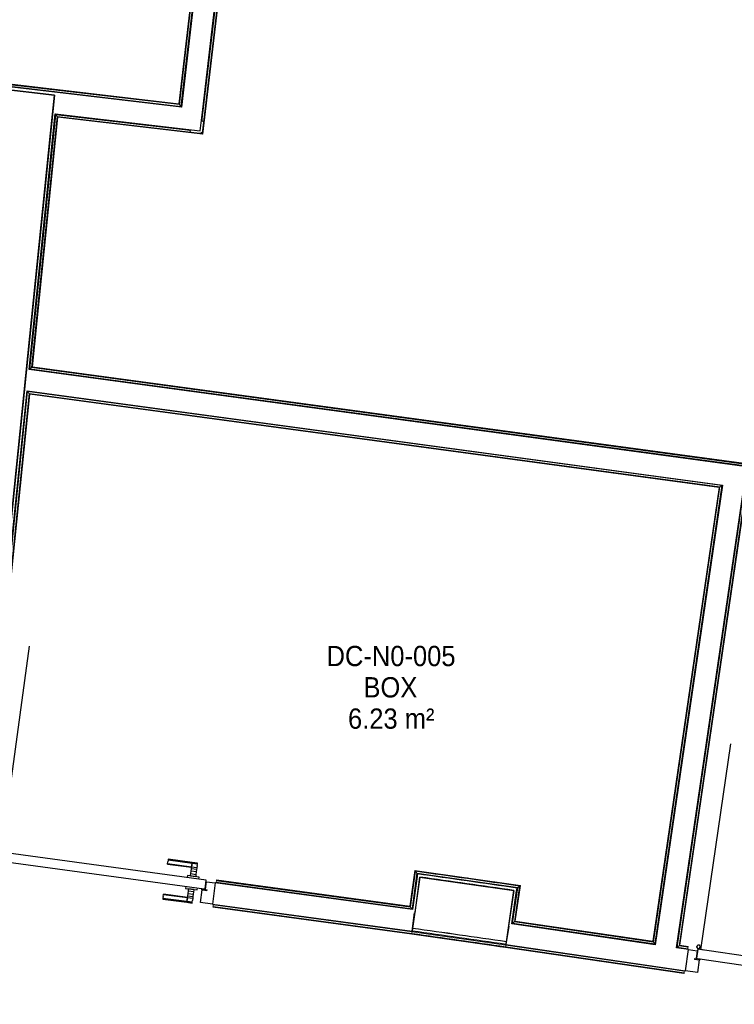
# Model space of a CAD drawing. Header units: millimetres. Extents: x 1909 to 61055, y -36590 to 14615.
# Tile 25 of 42: x 34015 to 37185, y -22178 to -17808. Entities that reach past the tile are written whole.
import ezdxf

# ---------------------------------------------------------------- set-up
doc = ezdxf.new("R2010")
doc.units = ezdxf.units.MM
for name, color, linetype, lineweight in [('A-AREA-IDEN', 7, 'Continuous', 30), ('A-DETL-GENF', 7, 'Continuous', 18), ('A-DOOR', 7, 'Continuous', 25), ('A-FLOR', 7, 'Continuous', 25), ('A-FLOR-HRAL', 7, 'Continuous', 18), ('A-WALL', 7, 'Continuous', 25), ('I-WALL', 7, 'Continuous', 25), ('Q-SPCQ', 7, 'Continuous', 18)]:
    doc.layers.add(name, color=color, linetype=linetype, lineweight=lineweight)
doc.styles.add('Arial_1', font='arial.ttf', dxfattribs={"width": 0.9, "height": 90})

# ---------------------------------------------------------------- blocks, each defined once
blk = doc.blocks.new('PRT_SIMPLE_HUI_58x68x48 - PRT_BOIS_1V_930x2040x40-552384-2021_015_1111_DCE_1_50_N0 FINI_SSI_CDC')
at = {"layer": 'A-DETL-GENF', "lineweight": 25}
h = blk.add_hatch(color=256, dxfattribs=at)
h.paths.add_polyline_path([(-483.8, -9.7), (-485.1, -11.7), (-496.5, -13.2), (-500.5, -13.7), (-500.5, -14.5), (-495.9, -14.5), (-483.8, -12.8), (-483.8, -10.4)])
h.paths.add_polyline_path([(-508.5, -8), (-508, -11.5), (-502, -11.1), (-502.2, -10.2), (-505.2, -10.2), (-505.2, -9.3), (-488.3, -9.5), (-485.1, -10.6), (-483.8, -9.7), (-488.9, -8), (-505.4, -8)])
h = blk.add_hatch(color=256, dxfattribs=at)
h.paths.add_polyline_path([(413.8, -9.7), (413.8, -12.8), (426.2, -14.5), (430.5, -14.5), (430.3, -13.2), (425.8, -13.2), (415.1, -11.7), (414.5, -10.7)])
h.paths.add_polyline_path([(418.5, -8), (413.8, -9.7), (415.1, -10.6), (418.7, -9.3), (435.2, -9.8), (435.2, -10.2), (432, -10.7), (432, -11.5), (438.5, -11.5), (438.5, -8), (418.5, -8)])
at = {"layer": 'A-DETL-GENF'}
for p, q in [((-488.5, -8), (-508.5, -8)), ((-508.5, -8), (-508.5, -11.5)), ((-508.5, -11.5), (-502, -11.5)), ((-505.2, -10.2), (-505.2, -9.3)), ((-505.2, -9.3), (-488.7, -9.3)), ((-502, -10.2), (-505.2, -10.2)), ((-502, -11.5), (-502, -10.2)), ((-496.1, -13.2), (-500.5, -13.2)), ((-500.5, -13.2), (-500.5, -14.5)), ((-500.5, -14.5), (-496, -14.5)), ((-485.1, -11.7), (-496.1, -13.2)), ((-496, -14.5), (-483.8, -12.8)), ((-488.7, -9.3), (-485.1, -10.6)), ((-483.8, -9.7), (-488.5, -8)), ((-485.1, -10.6), (-485.1, -11.7)), ((-483.8, -12.8), (-483.8, -9.7)), ((418.5, -8), (413.8, -9.7)), ((413.8, -9.7), (413.8, -12.8)), ((413.8, -12.8), (426, -14.5)), ((415.1, -10.6), (418.7, -9.3)), ((415.1, -11.7), (415.1, -10.6)), ((426.1, -13.2), (415.1, -11.7)), ((438.5, -8), (418.5, -8)), ((418.7, -9.3), (435.2, -9.3)), ((426, -14.5), (430.5, -14.5)), ((430.5, -13.2), (426.1, -13.2)), ((430.5, -14.5), (430.5, -13.2)), ((435.2, -10.2), (432, -10.2)), ((432, -10.2), (432, -11.5)), ((432, -11.5), (438.5, -11.5)), ((435.2, -9.3), (435.2, -10.2)), ((438.5, -11.5), (438.5, -8))]:
    blk.add_line(p, q, dxfattribs=at)
at = {"layer": 'A-DOOR'}
for p, q in [((-427.1, 55), (-450.6, 55)), ((-450.6, 55), (-450.6, 54.5)), ((-450.6, 54.5), (-450.6, 50.4)), ((-427.1, 54.5), (-450.6, 54.5)), ((-450.6, 50.4), (-450.6, 43.3)), ((-427.1, 50.4), (-450.6, 50.4)), ((-319.6, 55), (-427.1, 55)), ((-427.1, 55), (-427.1, 54.5)), ((-427.1, 54.5), (-427.1, 55)), ((-427.1, 54.5), (-427.1, 50.4)), ((-319.6, 54.5), (-427.1, 54.5)), ((-427.1, 50.4), (-427.1, 54.5)), ((-427.1, 50.4), (-427.1, 43.3)), ((-319.6, 50.4), (-427.1, 50.4)), ((-427.1, 43.3), (-427.1, 50.4)), ((-319.6, 54.5), (-319.6, 55)), ((-319.6, 50.4), (-319.6, 54.5)), ((-319.6, 43.3), (-319.6, 50.4)), ((-450.6, 34), (-450.6, 43.3)), ((-450.6, 25.6), (-450.6, 34)), ((-427.1, 34), (-450.6, 34)), ((-450.6, 15.2), (-450.6, 25.6)), ((-427.1, 25.6), (-450.6, 25.6)), ((-450.6, 4.4), (-450.6, 15.2)), ((-427.1, 15.2), (-450.6, 15.2)), ((-450.6, -4), (-450.6, 4.4)), ((-450.6, 4.4), (-427.1, 4.4)), ((-427.1, 34), (-427.1, 43.3)), ((-427.1, 43.3), (-427.1, 34)), ((-427.1, 32.8), (-427.1, 34)), ((-319.6, 34), (-427.1, 34)), ((-427.1, 34), (-427.1, 25.6)), ((-427.1, 32.8), (-319.6, 32.8)), ((-427.1, 25.6), (-427.1, 15.2)), ((-427.1, 15.2), (-427.1, 4.4)), ((-427.1, 4.4), (-427.1, -4)), ((-319.6, 43.3), (-319.6, 34)), ((-319.6, 34), (-319.6, 32.8)), ((-499.5, -14.5), (-499.5, -54.5)), ((426, -14.5), (-496, -14.5)), ((-465.6, -5.5), (-465.6, -14.5)), ((-413.4, -5.5), (-465.6, -5.5)), ((-450.6, -4), (-450.6, -5)), ((-450.6, -5), (-427.1, -5)), ((-427.1, -5), (-427.1, -4)), ((-413.4, -14.5), (-413.4, -5.5)), ((430.5, -54.5), (430.5, -14.5)), ((-499.5, -54.5), (430.5, -54.5)), ((-465.6, -54.5), (-465.6, -63.5)), ((-465.6, -63.5), (-413.4, -63.5)), ((-427.1, -64), (-450.6, -64)), ((-450.6, -64), (-450.6, -65)), ((-450.6, -73.4), (-450.6, -65)), ((-450.6, -84.2), (-450.6, -73.4)), ((-427.1, -73.4), (-450.6, -73.4)), ((-450.6, -94.6), (-450.6, -84.2)), ((-450.6, -84.2), (-427.1, -84.2)), ((-427.1, -65), (-427.1, -64)), ((-427.1, -65), (-427.1, -73.4)), ((-427.1, -73.4), (-427.1, -84.2)), ((-427.1, -84.2), (-427.1, -94.6)), ((-413.4, -63.5), (-413.4, -54.5)), ((417, -54.5), (417, -977.5)), ((-450.6, -103), (-450.6, -94.6)), ((-450.6, -94.6), (-427.1, -94.6)), ((-450.6, -112.3), (-450.6, -103)), ((-450.6, -103), (-427.1, -103)), ((-450.6, -112.3), (-450.6, -119.4)), ((-450.6, -119.4), (-450.6, -123.5)), ((-450.6, -119.4), (-427.1, -119.4)), ((-450.6, -123.5), (-450.6, -124)), ((-450.6, -123.5), (-427.1, -123.5)), ((-450.6, -124), (-427.1, -124)), ((-427.1, -94.6), (-427.1, -103)), ((-427.1, -103), (-427.1, -101.8)), ((-319.6, -101.8), (-427.1, -101.8)), ((-427.1, -112.3), (-427.1, -103)), ((-427.1, -103), (-319.6, -103)), ((-427.1, -103), (-427.1, -112.3)), ((-427.1, -112.3), (-427.1, -119.4)), ((-427.1, -119.4), (-427.1, -112.3)), ((-427.1, -119.4), (-427.1, -123.5)), ((-427.1, -119.4), (-319.6, -119.4)), ((-427.1, -123.5), (-427.1, -119.4)), ((-427.1, -123.5), (-427.1, -124)), ((-427.1, -123.5), (-319.6, -123.5)), ((-427.1, -124), (-427.1, -123.5)), ((-427.1, -124), (-319.6, -124)), ((-319.6, -101.8), (-319.6, -103)), ((-319.6, -103), (-319.6, -112.3)), ((-319.6, -119.4), (-319.6, -112.3)), ((-319.6, -123.5), (-319.6, -119.4)), ((-319.6, -124), (-319.6, -123.5))]:
    blk.add_line(p, q, dxfattribs=at)
for radius, start, end in [(9.12, 155.8208, 180), (9.12, 180, 204.1792), (7.5, 360, 180), (7.5, 180, 360), (7.5, 180, 240), (7.5, 135, 165), (9.12, 111.9887, 120), (9.12, 240, 248.0113), (7.5, 60, 120), (7.5, 270, 0), (9.12, 60, 68.0113), (7.5, 0, 30), (9.12, 0, 24.1792)]:
    blk.add_arc((429, -65.5), radius, start, end, dxfattribs=at)
at = {"layer": 'Q-SPCQ'}
for p, q in [((430.5, -40.5), (430.5, -54.5)), ((430.5, -54.5), (403.5, -54.5))]:
    blk.add_line(p, q, dxfattribs=at)
blk = doc.blocks.new('PRT_SIMPLE_HUI_58x68x48 - PRT_BOIS_1V_930x2040x40-552386-2021_015_1111_DCE_1_50_N0 FINI_SSI_CDC')
at = {"layer": 'A-DETL-GENF', "lineweight": 25}
h = blk.add_hatch(color=256, dxfattribs=at)
h.paths.add_polyline_path([(-483.8, -9.7), (-485.1, -11.7), (-496.2, -13.2), (-500.5, -13.2), (-500.5, -14.5), (-495.9, -14.5), (-483.8, -12.8), (-483.8, -10.4)])
h.paths.add_polyline_path([(-508.5, -8), (-508, -11.5), (-502, -11.2), (-502.2, -10.2), (-505.2, -10.2), (-505.2, -9.3), (-488.3, -9.5), (-485.1, -10.6), (-483.8, -9.7), (-488.9, -8), (-505.4, -8)])
h = blk.add_hatch(color=256, dxfattribs=at)
h.paths.add_polyline_path([(413.8, -9.7), (413.8, -12.8), (426.2, -14.5), (430.5, -14.5), (430.3, -13.2), (422.6, -12.7), (415.1, -11.7), (414.5, -10.7)])
h.paths.add_polyline_path([(418.5, -8), (413.8, -9.7), (415.1, -10.6), (418.7, -9.3), (435.2, -9.8), (435.2, -10.2), (432, -10.7), (432, -11.5), (438.5, -11.5), (438.5, -8), (418.5, -8)])
at = {"layer": 'A-DETL-GENF'}
for p, q in [((-488.5, -8), (-508.5, -8)), ((-508.5, -8), (-508.5, -11.5)), ((-508.5, -11.5), (-502, -11.5)), ((-505.2, -10.2), (-505.2, -9.3)), ((-505.2, -9.3), (-488.7, -9.3)), ((-502, -10.2), (-505.2, -10.2)), ((-502, -11.5), (-502, -10.2)), ((-496.1, -13.2), (-500.5, -13.2)), ((-500.5, -13.2), (-500.5, -14.5)), ((-500.5, -14.5), (-496, -14.5)), ((-485.1, -11.7), (-496.1, -13.2)), ((-496, -14.5), (-483.8, -12.8)), ((-488.7, -9.3), (-485.1, -10.6)), ((-483.8, -9.7), (-488.5, -8)), ((-485.1, -10.6), (-485.1, -11.7)), ((-483.8, -12.8), (-483.8, -9.7)), ((418.5, -8), (413.8, -9.7)), ((413.8, -9.7), (413.8, -12.8)), ((413.8, -12.8), (426, -14.5)), ((415.1, -10.6), (418.7, -9.3)), ((415.1, -11.7), (415.1, -10.6)), ((426.1, -13.2), (415.1, -11.7)), ((438.5, -8), (418.5, -8)), ((418.7, -9.3), (435.2, -9.3)), ((426, -14.5), (430.5, -14.5)), ((430.5, -13.2), (426.1, -13.2)), ((430.5, -14.5), (430.5, -13.2)), ((435.2, -10.2), (432, -10.2)), ((432, -10.2), (432, -11.5)), ((432, -11.5), (438.5, -11.5)), ((435.2, -9.3), (435.2, -10.2)), ((438.5, -11.5), (438.5, -8))]:
    blk.add_line(p, q, dxfattribs=at)
at = {"layer": 'A-DOOR'}
for p, q in [((-427.1, 55), (-450.6, 55)), ((-450.6, 55), (-450.6, 54.5)), ((-450.6, 54.5), (-450.6, 50.4)), ((-427.1, 54.5), (-450.6, 54.5)), ((-450.6, 50.4), (-450.6, 43.3)), ((-427.1, 50.4), (-450.6, 50.4)), ((-319.6, 55), (-427.1, 55)), ((-427.1, 55), (-427.1, 54.5)), ((-427.1, 54.5), (-427.1, 55)), ((-427.1, 54.5), (-427.1, 50.4)), ((-319.6, 54.5), (-427.1, 54.5)), ((-427.1, 50.4), (-427.1, 54.5)), ((-427.1, 50.4), (-427.1, 43.3)), ((-319.6, 50.4), (-427.1, 50.4)), ((-427.1, 43.3), (-427.1, 50.4)), ((-319.6, 54.5), (-319.6, 55)), ((-319.6, 50.4), (-319.6, 54.5)), ((-319.6, 43.3), (-319.6, 50.4)), ((-450.6, 34), (-450.6, 43.3)), ((-450.6, 25.6), (-450.6, 34)), ((-427.1, 34), (-450.6, 34)), ((-450.6, 15.2), (-450.6, 25.6)), ((-427.1, 25.6), (-450.6, 25.6)), ((-450.6, 4.4), (-450.6, 15.2)), ((-427.1, 15.2), (-450.6, 15.2)), ((-450.6, -4), (-450.6, 4.4)), ((-450.6, 4.4), (-427.1, 4.4)), ((-427.1, 34), (-427.1, 43.3)), ((-427.1, 43.3), (-427.1, 34)), ((-427.1, 32.8), (-427.1, 34)), ((-319.6, 34), (-427.1, 34)), ((-427.1, 34), (-427.1, 25.6)), ((-427.1, 32.8), (-319.6, 32.8)), ((-427.1, 25.6), (-427.1, 15.2)), ((-427.1, 15.2), (-427.1, 4.4)), ((-427.1, 4.4), (-427.1, -4)), ((-319.6, 43.3), (-319.6, 34)), ((-319.6, 34), (-319.6, 32.8)), ((-499.5, -14.5), (-499.5, -54.5)), ((426, -14.5), (-496, -14.5)), ((-465.6, -5.5), (-465.6, -14.5)), ((-413.4, -5.5), (-465.6, -5.5)), ((-450.6, -4), (-450.6, -5)), ((-450.6, -5), (-427.1, -5)), ((-427.1, -5), (-427.1, -4)), ((-413.4, -14.5), (-413.4, -5.5)), ((430.5, -54.5), (430.5, -14.5)), ((-499.5, -54.5), (430.5, -54.5)), ((-465.6, -54.5), (-465.6, -63.5)), ((-465.6, -63.5), (-413.4, -63.5)), ((-427.1, -64), (-450.6, -64)), ((-450.6, -64), (-450.6, -65)), ((-450.6, -73.4), (-450.6, -65)), ((-450.6, -84.2), (-450.6, -73.4)), ((-427.1, -73.4), (-450.6, -73.4)), ((-450.6, -94.6), (-450.6, -84.2)), ((-450.6, -84.2), (-427.1, -84.2)), ((-427.1, -65), (-427.1, -64)), ((-427.1, -65), (-427.1, -73.4)), ((-427.1, -73.4), (-427.1, -84.2)), ((-427.1, -84.2), (-427.1, -94.6)), ((-413.4, -63.5), (-413.4, -54.5)), ((417, -54.5), (417, -977.5)), ((-450.6, -103), (-450.6, -94.6)), ((-450.6, -94.6), (-427.1, -94.6)), ((-450.6, -112.3), (-450.6, -103)), ((-450.6, -103), (-427.1, -103)), ((-450.6, -112.3), (-450.6, -119.4)), ((-450.6, -119.4), (-450.6, -123.5)), ((-450.6, -119.4), (-427.1, -119.4)), ((-450.6, -123.5), (-450.6, -124)), ((-450.6, -123.5), (-427.1, -123.5)), ((-450.6, -124), (-427.1, -124)), ((-427.1, -94.6), (-427.1, -103)), ((-427.1, -103), (-427.1, -101.8)), ((-319.6, -101.8), (-427.1, -101.8)), ((-427.1, -112.3), (-427.1, -103)), ((-427.1, -103), (-319.6, -103)), ((-427.1, -103), (-427.1, -112.3)), ((-427.1, -112.3), (-427.1, -119.4)), ((-427.1, -119.4), (-427.1, -112.3)), ((-427.1, -119.4), (-427.1, -123.5)), ((-427.1, -119.4), (-319.6, -119.4)), ((-427.1, -123.5), (-427.1, -119.4)), ((-427.1, -123.5), (-427.1, -124)), ((-427.1, -123.5), (-319.6, -123.5)), ((-427.1, -124), (-427.1, -123.5)), ((-427.1, -124), (-319.6, -124)), ((-319.6, -101.8), (-319.6, -103)), ((-319.6, -103), (-319.6, -112.3)), ((-319.6, -119.4), (-319.6, -112.3)), ((-319.6, -123.5), (-319.6, -119.4)), ((-319.6, -124), (-319.6, -123.5))]:
    blk.add_line(p, q, dxfattribs=at)
for radius, start, end in [(9.12, 155.8208, 180), (9.12, 180, 204.1792), (7.5, 360, 180), (7.5, 180, 360), (7.5, 180, 240), (7.5, 135, 165), (9.12, 111.9887, 120), (9.12, 240, 248.0113), (7.5, 90, 120), (7.5, 270, 0), (7.5, 60, 88.4346), (9.12, 60, 68.0113), (7.5, 0, 30), (9.12, 0, 24.1792)]:
    blk.add_arc((429, -65.5), radius, start, end, dxfattribs=at)
at = {"layer": 'Q-SPCQ'}
for p, q in [((430.5, -40.5), (430.5, -54.5)), ((430.5, -54.5), (403.5, -54.5))]:
    blk.add_line(p, q, dxfattribs=at)
blk = doc.blocks.new('Garde-corps - Garde-corps-505843-2021_015_1111_DCE_1_50_N0 FINI_SSI_CDC')
at = {"layer": 'A-FLOR-HRAL'}
for p, q in [((-4600.3, -15294.7), (-4938.3, -18181)), ((-4598.5, -15293.3), (-4936.9, -18182.8)), ((-4596.6, -15291.7), (-4935.4, -18184.8)), ((-4588.7, -15285.5), (-4929.1, -18192.7)), ((-4938.3, -18181), (-7517.9, -17878.9)), ((-4936.9, -18182.8), (-7516.5, -17880.7)), ((-4935.4, -18184.8), (-7514.9, -17882.7)), ((-4929.1, -18192.7), (-7508.6, -17890.6)), ((-4935.4, -18184.8), (-4929.1, -18192.7))]:
    blk.add_line(p, q, dxfattribs=at)
for points, knots in [([(-4938.3, -18181), (-4938.3, -18181), (-4938.3, -18181), (-4938.2, -18181.2), (-4938.1, -18181.3), (-4937.9, -18181.5), (-4937.8, -18181.7), (-4937.7, -18181.8), (-4937.6, -18182), (-4937.4, -18182.1), (-4937.3, -18182.2), (-4937.2, -18182.4), (-4937.1, -18182.5), (-4937, -18182.7), (-4936.9, -18182.8), (-4936.9, -18182.8)], [0.1, 0.1, 0.1, 0.1, 0.2, 0.3, 0.4, 0.475, 0.55, 0.6, 0.65, 0.7, 0.75, 0.8, 0.85, 0.9, 1, 1, 1, 1]), ([(-4929.1, -18192.7), (-4929.1, -18192.7), (-4929.1, -18192.7), (-4928.9, -18192.9), (-4928.8, -18193.1), (-4928.6, -18193.3), (-4928.5, -18193.5), (-4928.3, -18193.7), (-4928.1, -18194), (-4927.8, -18194.3), (-4927.6, -18194.5), (-4927.4, -18194.8), (-4927.1, -18195.3), (-4926.7, -18195.7), (-4926.5, -18196)], [0, 0, 0, 0, 0.166667, 0.25, 0.333333, 0.416667, 0.458333, 0.5, 0.583333, 0.666667, 0.708333, 0.75, 0.833333, 1, 1, 1, 1])]:
    blk.add_open_spline(points, degree=3, knots=knots, dxfattribs=at)
blk = doc.blocks.new('Garde-corps - Garde-corps-506028-2021_015_1111_DCE_1_50_N0 FINI_SSI_CDC')
at = {"layer": 'A-FLOR-HRAL'}
for p, q in [((-4835.2, -18259), (-4488.4, -15297.9)), ((-4834.3, -18312.6), (-4482.2, -15305.8)), ((-4832.8, -18314.6), (-4480.6, -15307.8)), ((-4831.3, -18316.4), (-4479.2, -15309.6)), ((-5598.6, -19358), (-5483.4, -18229.4)), ((-5590.8, -19351.9), (-5477.1, -18237.4)), ((-5588.9, -19350.4), (-5475.5, -18239.3)), ((-5587.1, -19348.9), (-5474.1, -18241.1)), ((-5483.4, -18229.4), (-4886.2, -18299.4)), ((-5477.1, -18237.4), (-5483.4, -18229.4)), ((-5477.1, -18237.4), (-4834.3, -18312.6)), ((-5475.5, -18239.3), (-4832.8, -18314.6)), ((-5474.1, -18241.1), (-4831.3, -18316.4)), ((-4834.3, -18312.6), (-4837, -18309.2)), ((-5590.8, -19351.9), (-5598.6, -19358)), ((-181.9, -20091.9), (-5598.6, -19358)), ((-180.3, -20084.9), (-5590.8, -19351.9)), ((-158.4, -20086.1), (-5588.9, -19350.4)), ((-158.2, -20084.5), (-5587.1, -19348.9))]:
    blk.add_line(p, q, dxfattribs=at)
for points, knots in [([(-5483.4, -18229.4), (-5483.4, -18229.4), (-5483.5, -18229.4), (-5483.6, -18229.2), (-5483.8, -18229), (-5483.9, -18228.8), (-5484.1, -18228.6), (-5484.3, -18228.4), (-5484.5, -18228.1), (-5484.7, -18227.8), (-5484.9, -18227.6), (-5485.1, -18227.3), (-5485.5, -18226.8), (-5485.9, -18226.4), (-5486.1, -18226.1)], [0, 0, 0, 0, 0.166667, 0.25, 0.333333, 0.416667, 0.458333, 0.5, 0.583333, 0.666667, 0.708333, 0.75, 0.833333, 1, 1, 1, 1]), ([(-5474.1, -18241.1), (-5474.1, -18241.1), (-5474.1, -18241.1), (-5474.2, -18241), (-5474.3, -18240.8), (-5474.5, -18240.6), (-5474.6, -18240.4), (-5474.7, -18240.3), (-5474.8, -18240.1), (-5474.9, -18240), (-5475.1, -18239.9), (-5475.2, -18239.7), (-5475.3, -18239.6), (-5475.4, -18239.5), (-5475.5, -18239.4), (-5475.5, -18239.3)], [0.1, 0.1, 0.1, 0.1, 0.2, 0.3, 0.4, 0.475, 0.55, 0.6, 0.65, 0.7, 0.75, 0.8, 0.85, 0.9, 1, 1, 1, 1]), ([(-4831.3, -18316.4), (-4831.3, -18316.4), (-4831.4, -18316.4), (-4831.5, -18316.2), (-4831.6, -18316.1), (-4831.7, -18315.9), (-4831.9, -18315.7), (-4832, -18315.6), (-4832.1, -18315.4), (-4832.2, -18315.3), (-4832.3, -18315.1), (-4832.4, -18315), (-4832.5, -18314.9), (-4832.6, -18314.7), (-4832.7, -18314.6), (-4832.8, -18314.6)], [0.1, 0.1, 0.1, 0.1, 0.2, 0.3, 0.4, 0.475, 0.55, 0.6, 0.65, 0.7, 0.75, 0.8, 0.85, 0.9, 1, 1, 1, 1]), ([(-5598.6, -19358), (-5598.6, -19358), (-5598.6, -19358), (-5598.8, -19358.2), (-5599, -19358.3), (-5599.2, -19358.5), (-5599.4, -19358.6), (-5599.6, -19358.8), (-5599.8, -19359), (-5600.1, -19359.2), (-5600.4, -19359.4), (-5600.6, -19359.6), (-5601.1, -19360), (-5601.5, -19360.4), (-5601.8, -19360.6)], [0, 0, 0, 0, 0.166667, 0.25, 0.333333, 0.416667, 0.458333, 0.5, 0.583333, 0.666667, 0.708333, 0.75, 0.833333, 1, 1, 1, 1]), ([(-5587.1, -19348.9), (-5587.1, -19349), (-5587.1, -19349), (-5587.2, -19349.1), (-5587.4, -19349.2), (-5587.6, -19349.3), (-5587.7, -19349.5), (-5587.9, -19349.6), (-5588, -19349.7), (-5588.2, -19349.8), (-5588.3, -19349.9), (-5588.4, -19350), (-5588.5, -19350.1), (-5588.7, -19350.2), (-5588.8, -19350.3), (-5588.9, -19350.4)], [0.1, 0.1, 0.1, 0.1, 0.2, 0.3, 0.4, 0.475, 0.55, 0.6, 0.65, 0.7, 0.75, 0.8, 0.85, 0.9, 1, 1, 1, 1])]:
    blk.add_open_spline(points, degree=3, knots=knots, dxfattribs=at)
blk = doc.blocks.new('Garde-corps - Garde-corps-506445-2021_015_1111_DCE_1_50_N0 FINI_SSI_CDC')
at = {"layer": 'A-FLOR-HRAL'}
for p, q in [((-5816.5, -21494.9), (-5608.8, -19458.5)), ((-5808.7, -21488.7), (-5602.5, -19466.6)), ((-5806.8, -21487.2), (-5600.9, -19468.6)), ((-5805, -21485.8), (-5599.4, -19470.4)), ((-5608.8, -19458.5), (-2529.2, -19875.8)), ((-5602.5, -19466.6), (-5608.8, -19458.5)), ((-5602.5, -19466.6), (-2537.3, -19881.9)), ((-5600.9, -19468.6), (-2539.3, -19883.3)), ((-5599.4, -19470.4), (-2541.2, -19884.8)), ((-2539.3, -19883.3), (-2834.1, -21899.7)), ((-2537.3, -19881.9), (-2832.7, -21901.7)), ((-2529.2, -19875.8), (-2826.6, -21909.8)), ((-2537.3, -19881.9), (-2529.2, -19875.8)), ((-2541.2, -19884.8), (-2835.5, -21897.8)), ((-3890.9, -21583.5), (-3912.4, -21742.2)), ((-3889.5, -21585.4), (-3911, -21744.1)), ((-3888, -21587.4), (-3909.5, -21746)), ((-3422.1, -21650.3), (-3890.9, -21583.5)), ((-4772.5, -21636.3), (-4771.5, -21629.2)), ((-4771.5, -21629.2), (-4771.3, -21627.5)), ((-3909.5, -21746), (-4771.5, -21629.2)), ((-4771.1, -21625.9), (-4771.3, -21627.5)), ((-3911, -21744.1), (-4771.3, -21627.5)), ((-3912.4, -21742.2), (-4771.1, -21625.9)), ((-3881.9, -21595.4), (-3903.4, -21754)), ((-3434, -21659.2), (-3881.9, -21595.4)), ((-3870, -21597.1), (-3881.9, -21595.4)), ((-3805.7, -21609.2), (-3879.4, -21598.8)), ((-3584.7, -21640.7), (-3732, -21619.7)), ((-3655.6, -21616.9), (-3656.5, -21616.8)), ((-4772.5, -21636.3), (-4772.9, -21639.3)), ((-3903.4, -21754), (-4772.5, -21636.3)), ((-3437.4, -21661.8), (-3511, -21651.2)), ((-3457.1, -21817.6), (-3434, -21659.2)), ((-3449.1, -21811.6), (-3425.9, -21653.2)), ((-3447.1, -21810.1), (-3423.9, -21651.7)), ((-3434, -21659.2), (-3445.9, -21657.5)), ((-3445.2, -21808.7), (-3422.1, -21650.3)), ((-3909.5, -21746), (-3903.4, -21754)), ((-3449.1, -21811.6), (-3457.1, -21817.6)), ((-2826.6, -21909.8), (-3457.1, -21817.6)), ((-2832.7, -21901.7), (-3449.1, -21811.6)), ((-2834.1, -21899.7), (-3447.1, -21810.1)), ((-2835.5, -21897.8), (-3445.2, -21808.7)), ((-2832.7, -21901.7), (-2826.6, -21909.8))]:
    blk.add_line(p, q, dxfattribs=at)
at = {"layer": 'A-FLOR-HRAL', "flags": 128}
for points in [[(-3890.9, -21583.5), (-3890.9, -21583.5), (-3890.9, -21583.6), (-3890.7, -21583.8), (-3890.6, -21584), (-3890.4, -21584.2), (-3890.2, -21584.5), (-3890, -21584.7), (-3889.9, -21584.9), (-3889.7, -21585.2), (-3889.5, -21585.4)], [(-3888, -21587.4), (-3885, -21591.4), (-3881.9, -21595.4)], [(-3881.9, -21595.4), (-3881.8, -21595.5), (-3881.6, -21595.9), (-3881.2, -21596.3), (-3880.8, -21596.9), (-3880.3, -21597.5), (-3879.9, -21598.2), (-3879.4, -21598.8)], [(-3425.9, -21653.2), (-3429.9, -21656.2), (-3434, -21659.2)]]:
    blk.add_lwpolyline(points, dxfattribs=at)
at = {"layer": 'A-FLOR-HRAL'}
for radius, start, end in [(184692.9, 81.819426, 81.96532), (184691.2, 81.819967, 81.964777)]:
    blk.add_arc((-29704.5, -204465.3), radius, start, end, dxfattribs=at)
for points, knots in [([(-5608.8, -19458.5), (-5608.8, -19458.5), (-5608.9, -19458.5), (-5609, -19458.3), (-5609.2, -19458.1), (-5609.3, -19457.9), (-5609.5, -19457.7), (-5609.6, -19457.5), (-5609.8, -19457.2), (-5610.1, -19456.9), (-5610.3, -19456.6), (-5610.5, -19456.4), (-5610.9, -19455.9), (-5611.2, -19455.4), (-5611.5, -19455.1)], [0, 0, 0, 0, 0.166667, 0.25, 0.333333, 0.416667, 0.458333, 0.5, 0.583333, 0.666667, 0.708333, 0.75, 0.833333, 1, 1, 1, 1]), ([(-5599.4, -19470.4), (-5599.5, -19470.4), (-5599.5, -19470.4), (-5599.6, -19470.2), (-5599.7, -19470.1), (-5599.9, -19469.9), (-5600, -19469.8), (-5600.1, -19469.6), (-5600.2, -19469.5), (-5600.3, -19469.4), (-5600.4, -19469.2), (-5600.5, -19469.1), (-5600.6, -19468.9), (-5600.8, -19468.7), (-5600.9, -19468.6), (-5600.9, -19468.6)], [0.1, 0.1, 0.1, 0.1, 0.2, 0.3, 0.4, 0.475, 0.525, 0.575, 0.625, 0.675, 0.725, 0.775, 0.825, 0.9, 1, 1, 1, 1]), ([(-2541.2, -19884.8), (-2541.1, -19884.8), (-2541.1, -19884.7), (-2541, -19884.6), (-2540.8, -19884.5), (-2540.6, -19884.4), (-2540.5, -19884.2), (-2540.3, -19884.1), (-2540.2, -19884), (-2540, -19883.9), (-2539.9, -19883.8), (-2539.7, -19883.7), (-2539.6, -19883.6), (-2539.4, -19883.5), (-2539.3, -19883.4), (-2539.3, -19883.3)], [0.1, 0.1, 0.1, 0.1, 0.2, 0.3, 0.4, 0.475, 0.55, 0.6, 0.65, 0.7, 0.75, 0.8, 0.85, 0.9, 1, 1, 1, 1]), ([(-2529.2, -19875.8), (-2529.2, -19875.8), (-2529.2, -19875.7), (-2529, -19875.6), (-2528.8, -19875.4), (-2528.6, -19875.3), (-2528.4, -19875.1), (-2528.2, -19875), (-2527.9, -19874.8), (-2527.6, -19874.5), (-2527.3, -19874.3), (-2527, -19874.1), (-2526.5, -19873.8), (-2526.1, -19873.4), (-2525.8, -19873.2)], [0, 0, 0, 0, 0.166667, 0.25, 0.333333, 0.416667, 0.458333, 0.5, 0.583333, 0.666667, 0.708333, 0.75, 0.833333, 1, 1, 1, 1]), ([(-3434, -21659.2), (-3434, -21659.2), (-3434, -21659.2), (-3434.1, -21659.3), (-3434.1, -21659.3), (-3434.2, -21659.4), (-3434.3, -21659.4), (-3434.3, -21659.5), (-3434.4, -21659.6), (-3434.6, -21659.6), (-3434.7, -21659.7), (-3434.8, -21659.8), (-3434.9, -21659.9), (-3435.1, -21660), (-3435.2, -21660.1), (-3435.3, -21660.2), (-3435.5, -21660.3), (-3435.6, -21660.4), (-3435.8, -21660.6), (-3436.2, -21660.9), (-3436.7, -21661.3), (-3437.2, -21661.6), (-3437.4, -21661.8)], [0, 0, 0, 0, 0.071429, 0.107143, 0.142857, 0.178571, 0.214286, 0.25, 0.285714, 0.321429, 0.357143, 0.392857, 0.428571, 0.464286, 0.5, 0.535714, 0.571429, 0.607143, 0.642857, 0.714286, 0.857143, 1, 1, 1, 1]), ([(-3422.1, -21650.3), (-3422.1, -21650.3), (-3422.1, -21650.3), (-3422.2, -21650.4), (-3422.3, -21650.5), (-3422.4, -21650.6), (-3422.6, -21650.7), (-3422.8, -21650.9), (-3423, -21651), (-3423.2, -21651.2), (-3423.4, -21651.3), (-3423.7, -21651.5), (-3423.8, -21651.6), (-3423.9, -21651.7)], [0.075, 0.075, 0.075, 0.075, 0.15, 0.2125, 0.275, 0.35, 0.425, 0.5, 0.6, 0.7, 0.775, 0.85, 1, 1, 1, 1]), ([(-3912.4, -21742.2), (-3912.4, -21742.2), (-3912.4, -21742.3), (-3912.3, -21742.4), (-3912.2, -21742.5), (-3912, -21742.7), (-3911.9, -21742.9), (-3911.8, -21743.1), (-3911.7, -21743.2), (-3911.6, -21743.3), (-3911.5, -21743.5), (-3911.4, -21743.6), (-3911.3, -21743.7), (-3911.1, -21743.9), (-3911.1, -21744), (-3911, -21744.1)], [0.1, 0.1, 0.1, 0.1, 0.2, 0.3, 0.4, 0.475, 0.55, 0.6, 0.65, 0.7, 0.75, 0.8, 0.85, 0.9, 1, 1, 1, 1]), ([(-3903.4, -21754), (-3903.4, -21754), (-3903.4, -21754.1), (-3903.2, -21754.3), (-3903.1, -21754.5), (-3902.9, -21754.7), (-3902.8, -21754.9), (-3902.6, -21755.1), (-3902.4, -21755.4), (-3902.2, -21755.7), (-3902, -21755.9), (-3901.8, -21756.2), (-3901.4, -21756.7), (-3901.1, -21757.1), (-3900.9, -21757.4)], [0, 0, 0, 0, 0.166667, 0.25, 0.333333, 0.416667, 0.458333, 0.5, 0.583333, 0.666667, 0.708333, 0.75, 0.833333, 1, 1, 1, 1]), ([(-3457.1, -21817.6), (-3457.1, -21817.6), (-3457.2, -21817.6), (-3457.4, -21817.8), (-3457.6, -21817.9), (-3457.8, -21818.1), (-3458, -21818.2), (-3458.2, -21818.4), (-3458.5, -21818.6), (-3458.8, -21818.8), (-3459, -21819), (-3459.3, -21819.2), (-3459.8, -21819.6), (-3460.2, -21819.9), (-3460.5, -21820.1)], [0, 0, 0, 0, 0.166667, 0.25, 0.333333, 0.416667, 0.458333, 0.5, 0.583333, 0.666667, 0.708333, 0.75, 0.833333, 1, 1, 1, 1]), ([(-3445.2, -21808.7), (-3445.2, -21808.7), (-3445.3, -21808.7), (-3445.4, -21808.8), (-3445.6, -21808.9), (-3445.8, -21809.1), (-3445.9, -21809.2), (-3446.1, -21809.3), (-3446.2, -21809.4), (-3446.4, -21809.5), (-3446.5, -21809.6), (-3446.6, -21809.7), (-3446.8, -21809.8), (-3446.9, -21810), (-3447, -21810), (-3447.1, -21810.1)], [0.1, 0.1, 0.1, 0.1, 0.2, 0.3, 0.4, 0.475, 0.55, 0.6, 0.65, 0.7, 0.75, 0.8, 0.85, 0.9, 1, 1, 1, 1]), ([(-2835.5, -21897.8), (-2835.5, -21897.9), (-2835.5, -21897.9), (-2835.4, -21898), (-2835.3, -21898.2), (-2835.1, -21898.4), (-2835, -21898.5), (-2834.9, -21898.7), (-2834.8, -21898.8), (-2834.7, -21899), (-2834.6, -21899.1), (-2834.5, -21899.3), (-2834.4, -21899.4), (-2834.3, -21899.5), (-2834.2, -21899.7), (-2834.1, -21899.7)], [0.1, 0.1, 0.1, 0.1, 0.2, 0.3, 0.4, 0.475, 0.55, 0.6, 0.65, 0.7, 0.75, 0.8, 0.85, 0.9, 1, 1, 1, 1]), ([(-2826.6, -21909.8), (-2826.6, -21909.8), (-2826.6, -21909.8), (-2826.4, -21910), (-2826.3, -21910.2), (-2826.1, -21910.4), (-2826, -21910.6), (-2825.9, -21910.8), (-2825.6, -21911.1), (-2825.4, -21911.4), (-2825.2, -21911.7), (-2825, -21911.9), (-2824.7, -21912.4), (-2824.3, -21912.9), (-2824.1, -21913.2)], [0, 0, 0, 0, 0.166667, 0.25, 0.333333, 0.416667, 0.458333, 0.5, 0.583333, 0.666667, 0.708333, 0.75, 0.833333, 1, 1, 1, 1])]:
    blk.add_open_spline(points, degree=3, knots=knots, dxfattribs=at)
blk = doc.blocks.new('Garde-corps - Garde-corps-506761-2021_015_1111_DCE_1_50_N0 FINI_SSI_CDC')
at = {"layer": 'A-FLOR-HRAL'}
for p, q in [((-2726.7, -21924.4), (-2429.1, -19889.3)), ((-2718.6, -21918.4), (-2423.1, -19897.3)), ((-2716.6, -21916.9), (-2421.6, -19899.3)), ((-2714.8, -21915.5), (-2420.2, -19901.1)), ((-2718.6, -21918.4), (-2726.7, -21924.4)), ((-2680.2, -21931.2), (-2726.7, -21924.4)), ((-2679.2, -21924.1), (-2718.6, -21918.4)), ((-2678.9, -21922.4), (-2716.6, -21916.9)), ((-2678.7, -21920.8), (-2714.8, -21915.5)), ((-2680.6, -21934.2), (-2680.2, -21931.2)), ((-2679.2, -21924.1), (-2680.2, -21931.2)), ((-2678.9, -21922.4), (-2679.2, -21924.1)), ((-2678.9, -21922.4), (-2678.7, -21920.8))]:
    blk.add_line(p, q, dxfattribs=at)
for points, knots in [([(-2726.7, -21924.4), (-2726.7, -21924.4), (-2726.8, -21924.4), (-2726.9, -21924.6), (-2727.1, -21924.7), (-2727.4, -21924.9), (-2727.5, -21925), (-2727.7, -21925.2), (-2728, -21925.4), (-2728.3, -21925.6), (-2728.6, -21925.8), (-2728.9, -21926), (-2729.4, -21926.4), (-2729.8, -21926.7), (-2730.1, -21926.9)], [0, 0, 0, 0, 0.166667, 0.25, 0.333333, 0.416667, 0.458333, 0.5, 0.583333, 0.666667, 0.708333, 0.75, 0.833333, 1, 1, 1, 1]), ([(-2714.8, -21915.5), (-2714.8, -21915.5), (-2714.8, -21915.5), (-2714.9, -21915.6), (-2715.1, -21915.8), (-2715.3, -21915.9), (-2715.5, -21916), (-2715.6, -21916.1), (-2715.8, -21916.2), (-2715.9, -21916.3), (-2716, -21916.5), (-2716.2, -21916.6), (-2716.3, -21916.6), (-2716.5, -21916.8), (-2716.6, -21916.8), (-2716.6, -21916.9)], [0.1, 0.1, 0.1, 0.1, 0.2, 0.3, 0.4, 0.475, 0.55, 0.6, 0.65, 0.7, 0.75, 0.8, 0.85, 0.9, 1, 1, 1, 1])]:
    blk.add_open_spline(points, degree=3, knots=knots, dxfattribs=at)
blk = doc.blocks.new('Garde-corps - Garde-corps-511339-2021_015_1111_DCE_1_50_N0 FINI_SSI_CDC')
at = {"layer": 'A-FLOR-HRAL'}
for p, q in [((-4786.2, -21745.3), (-4786.4, -21747)), ((-4786.4, -21747), (-3904.5, -21866.4)), ((-4786.2, -21745.3), (-4786, -21743.6)), ((-4786.2, -21745.3), (-3904.2, -21864.8)), ((-4786, -21743.6), (-4785, -21736.5)), ((-4786, -21743.6), (-3904, -21863.1)), ((-4784.6, -21733.6), (-4785, -21736.5)), ((-4785, -21736.5), (-3903.1, -21856)), ((-3904.5, -21866.4), (-3488.3, -21925.7)), ((-3904.5, -21866.4), (-3904.5, -21866.4)), ((-3903.1, -21856), (-3486.8, -21915.3)), ((-3903.1, -21856), (-3891.6, -21857.6)), ((-3498.3, -21913.7), (-3486.8, -21915.3)), ((-3488.1, -21924.1), (-3488.3, -21925.7)), ((-3488.3, -21925.7), (-2696.7, -22041.5)), ((-3488.1, -21924.1), (-2696.5, -22039.8)), ((-3487.8, -21922.4), (-3486.8, -21915.3)), ((-3487.8, -21922.4), (-2696.2, -22038.1)), ((-3486.6, -21913.8), (-3486.8, -21915.3)), ((-3486.8, -21915.3), (-2695.2, -22031.1)), ((-3486.5, -21913.1), (-3486.6, -21913.8)), ((-3486.4, -21912.3), (-3486.5, -21913.1)), ((-2696.7, -22041.5), (-2696.5, -22039.8)), ((-2696.2, -22038.1), (-2696.5, -22039.8)), ((-2695.2, -22031.1), (-2696.2, -22038.1)), ((-2695.2, -22031.1), (-2694.8, -22028.1))]:
    blk.add_line(p, q, dxfattribs=at)
at = {"layer": 'A-FLOR-HRAL', "flags": 128}
for points in [[(-3904.5, -21866.4), (-3904.5, -21866.4), (-3904.5, -21866.3), (-3904.4, -21866.2), (-3904.4, -21865.9), (-3904.4, -21865.6), (-3904.3, -21865.3), (-3904.3, -21865), (-3904.2, -21864.8)], [(-3904, -21863.1), (-3903.5, -21859.5), (-3903.1, -21856)], [(-3903.1, -21856), (-3903, -21855.9), (-3903, -21855.7), (-3903, -21855.4), (-3902.9, -21854.9), (-3902.8, -21854.3), (-3902.7, -21853.7), (-3902.7, -21853)]]:
    blk.add_lwpolyline(points, dxfattribs=at)
at = {"layer": 'A-FLOR-HRAL'}
for radius, end in [(184412.5, 81.957714), (184414.2, 81.957717), (184415.9, 81.95772)]:
    blk.add_arc((-29704.5, -204465.3), radius, 81.827103, end, dxfattribs=at)
blk = doc.blocks.new('1010_PROTECTION  D_ANGLE - 1010_PROTECTION  D_ANGLE-534363-2021_015_1111_DCE_1_50_N0 FINI_SSI_CDC')
at = {"layer": 'Q-SPCQ'}
for p, q in [((-10, 40), (-10, 0)), ((0, 0), (0, 40)), ((40, 0), (0, 0)), ((0, -10), (40, -10))]:
    blk.add_line(p, q, dxfattribs=at)
for centre, radius, start, end in [((-5, 40), 5, 360, 180), ((0, 0), 10, 180, 270), ((40, -5), 5, 270, 90)]:
    blk.add_arc(centre, radius, start, end, dxfattribs=at)
blk = doc.blocks.new('B02_ARC_rvt-1-2021_015_1111_DCE_1_50_N0 FINI_SSI_CDC')
at = {"layer": 'A-FLOR'}
for p, q in [((-4842.1, -21725.8), (-4834.6, -21670.2)), ((-4834.4, -21668.9), (-4834.1, -21666.9)), ((-4833.9, -21665.6), (-4833.8, -21664.3)), ((-4820.4, -21666.1), (-4818.9, -21666.3)), ((-4818.9, -21666.3), (-4814.5, -21633.6)), ((-4814.5, -21633.6), (-4776.5, -21638.8)), ((-4789.2, -21732.9), (-4842.1, -21725.8)), ((-2676, -21934.8), (-2638.1, -21940.4)), ((-2638.1, -21940.4), (-2642.8, -21973)), ((-2642.8, -21973), (-2641.4, -21973.2)), ((-2628.4, -21977.7), (-2628.7, -21979.7)), ((-2628, -21975.2), (-2628.2, -21976.5)), ((-2628.9, -21981.1), (-2637, -22036.5)), ((-2637, -22036.5), (-2689.8, -22028.8))]:
    blk.add_line(p, q, dxfattribs=at)
at = {"layer": 'A-WALL'}
for p, q in [((-4585.3, -15282.9), (-4926.5, -18196)), ((-4832.1, -18207), (-4491, -15294.5)), ((-5488.9, -18130.1), (-7505.9, -17893.9)), ((-7494.8, -17907.8), (-5490.2, -18142.6)), ((-5476.5, -18131.6), (-5488.9, -18130.1)), ((-4926.5, -18196), (-5476.5, -18131.6)), ((-5490.2, -18142.6), (-5873.5, -21901)), ((-4843.2, -18301.4), (-4832.1, -18207)), ((-5601.8, -19360.6), (-5486.1, -18226.1)), ((-5486.1, -18226.1), (-4843.2, -18301.4)), ((-182.3, -20094.8), (-5601.8, -19360.6)), ((-5819.8, -21497.4), (-5611.5, -19455.1)), ((-5611.5, -19455.1), (-2525.8, -19873.2)), ((-2525.8, -19873.2), (-2824.1, -21913.2)), ((-2730.1, -21926.9), (-2431.7, -19886)), ((-3881, -21611.2), (-3900.9, -21757.4)), ((-3890.1, -21771.5), (-3868.7, -21612.9)), ((-3879.4, -21598.8), (-3881, -21611.2)), ((-4776.5, -21638.8), (-4789.2, -21732.9)), ((-3900.9, -21757.4), (-4776.5, -21638.8)), ((-3451.6, -21672.4), (-3474.7, -21830.7)), ((-3460.5, -21820.1), (-3439.2, -21674.1)), ((-3439.2, -21674.1), (-3437.4, -21661.8)), ((-4789.2, -21732.9), (-3902.7, -21853)), ((-3902.7, -21853), (-3891.6, -21771.3)), ((-3891.6, -21771.3), (-3890.1, -21771.5)), ((-3900.9, -21840.7), (-3902.7, -21853)), ((-3474.4, -21830.7), (-3486.4, -21912.3)), ((-3474.7, -21830.7), (-3474.4, -21830.7)), ((-2824.1, -21913.2), (-3460.5, -21820.1)), ((-3486.4, -21912.3), (-3484.6, -21900)), ((-3486.4, -21912.3), (-2689.8, -22028.8)), ((-2676, -21934.8), (-2730.1, -21926.9)), ((-2689.8, -22028.8), (-2676, -21934.8))]:
    blk.add_line(p, q, dxfattribs=at)
at = {"layer": 'A-WALL', "flags": 128}
blk.add_lwpolyline([(-3868.7, -21612.9), (-3660.1, -21642.5), (-3451.6, -21672.4)], dxfattribs=at)
at = {"layer": 'A-WALL'}
for radius, start, end in [(184681, 81.823116, 81.961618), (184438.5, 81.827103, 81.957738), (184426, 81.827103, 81.957738)]:
    blk.add_arc((-29704.5, -204465.3), radius, start, end, dxfattribs=at)
at = {"layer": 'A-DOOR', "lineweight": 18}
for name, p, rotation in [('PRT_SIMPLE_HUI_58x68x48 - PRT_BOIS_1V_930x2040x40-552384-2021_015_1111_DCE_1_50_N0 FINI_SSI_CDC', (-5318.3, -21613.3), 172.2844194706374), ('PRT_SIMPLE_HUI_58x68x48 - PRT_BOIS_1V_930x2040x40-552386-2021_015_1111_DCE_1_50_N0 FINI_SSI_CDC', (-2217.5, -22049.9), 171.6808543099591)]:
    blk.add_blockref(name, p, dxfattribs=dict(at, rotation=rotation))
at = {"layer": 'A-FLOR-HRAL', "lineweight": 18}
for name in ['Garde-corps - Garde-corps-505843-2021_015_1111_DCE_1_50_N0 FINI_SSI_CDC', 'Garde-corps - Garde-corps-506028-2021_015_1111_DCE_1_50_N0 FINI_SSI_CDC', 'Garde-corps - Garde-corps-506445-2021_015_1111_DCE_1_50_N0 FINI_SSI_CDC', 'Garde-corps - Garde-corps-506761-2021_015_1111_DCE_1_50_N0 FINI_SSI_CDC', 'Garde-corps - Garde-corps-511339-2021_015_1111_DCE_1_50_N0 FINI_SSI_CDC']:
    blk.add_blockref(name, (0, 0), dxfattribs=at)
at = {"layer": 'Q-SPCQ', "lineweight": 18, "rotation": 83.32059087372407}
blk.add_blockref('1010_PROTECTION  D_ANGLE - 1010_PROTECTION  D_ANGLE-534363-2021_015_1111_DCE_1_50_N0 FINI_SSI_CDC', (-4843.2, -18301.4), dxfattribs=at)
blk = doc.blocks.new('B02_DC_STR_rvt-1-2021_015_1111_DCE_1_50_N0 FINI_SSI_CDC')
at = {"layer": 'A-WALL'}
for p, q in [((-3868.7, -21612.9), (-3900.9, -21840.7)), ((-3484.3, -21900), (-3451.6, -21672.3))]:
    blk.add_line(p, q, dxfattribs=at)
for radius in [184668.5, 184438.5]:
    blk.add_arc((-29704.5, -204465.3), radius, 81.827018, 81.957738, dxfattribs=at)
at = {"layer": 'I-WALL'}
for p, q in [((-5490.2, -18142.6), (-7325.9, -17927.6)), ((-5507.4, -18311.7), (-5490.2, -18142.6)), ((-5873.5, -21901), (-5507.4, -18311.7))]:
    blk.add_line(p, q, dxfattribs=at)

msp = doc.modelspace()

# ---------------------------------------------------------------- block references
at = {"lineweight": 5}
for name in ['B02_DC_STR_rvt-1-2021_015_1111_DCE_1_50_N0 FINI_SSI_CDC', 'B02_ARC_rvt-1-2021_015_1111_DCE_1_50_N0 FINI_SSI_CDC']:
    msp.add_blockref(name, (39658.7, 0), dxfattribs=at)

# ---------------------------------------------------------------- texts
at = {"layer": 'A-AREA-IDEN', "color": 8, "true_color": 0x808080, "char_height": 90, "attachment_point": 1, "style": 'Arial_1'}
for s, insert, width in [('DC-N0-005', (35376.2, -20587), 681.835), ('BOX', (35539.9, -20725.9), 285), ('6.23 m²', (35471.4, -20864.8), 454.557)]:
    msp.add_mtext(s, dxfattribs=dict(at, insert=insert, width=width))

doc.saveas('drawing.dxf')
